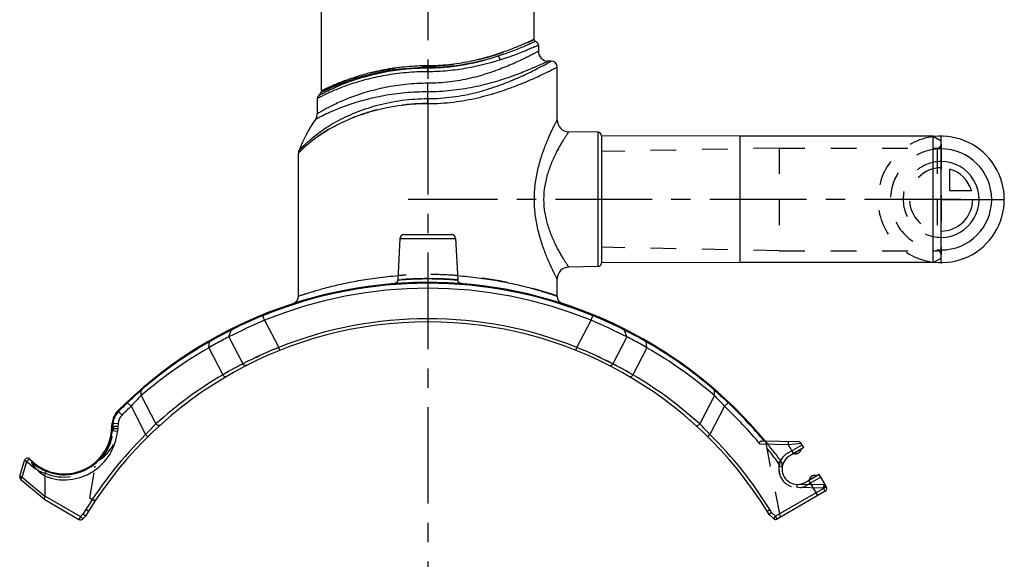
# Model space of a CAD drawing. Header units: millimetres. Extents: x 0 to 1000, y 0 to 1000.
# Tile 2 of 3: x 375 to 625, y 394 to 531. Entities that reach past the tile are written whole.
import ezdxf

# ---------------------------------------------------------------- set-up
doc = ezdxf.new("R2010")
doc.units = ezdxf.units.MM
doc.header["$LTSCALE"] = 65.185185
doc.linetypes.add('CENTER', pattern=[0.6, 0.375, -0.075, 0.075, -0.075])
doc.linetypes.add('HIDDEN', pattern=[0.2, 0.1, -0.1])
for name, color, linetype in [('ACHSEN_S', 7, 'CONTINUOUS'), ('FASEN', 7, 'CONTINUOUS'), ('FLAECHEN', 7, 'CONTINUOUS'), ('KOERPER', 7, 'CONTINUOUS'), ('KONST.EL_MIT_GEO', 7, 'CONTINUOUS'), ('KURVEN', 7, 'CONTINUOUS')]:
    doc.layers.add(name, color=color, linetype=linetype)

msp = doc.modelspace()

# ---------------------------------------------------------------- linework, layer by layer
at = {"layer": 'ACHSEN_S', "color": 40, "linetype": 'CENTER'}
msp.add_line((478.68, 667.55), (478.68, 333.23), dxfattribs=at)
at = {"layer": 'FASEN', "color": 7, "linetype": 'Continuous'}
for p, q in [((606.68, 501.45), (557.68, 501.45)), ((606.68, 501.45), (608.68, 500.3)), ((606.68, 469.45), (606.68, 501.45)), ((608.68, 470.6), (608.68, 500.3)), ((606.68, 469.45), (557.68, 469.45)), ((606.68, 469.45), (608.68, 470.6)), ((400.22, 428.69), (400.05, 426.79))]:
    msp.add_line(p, q, dxfattribs=at)
for centre, radius, start, end in [((478.68, 353.45), 109.5, 67.8236, 112.1764), ((496.39, 315.48), 151.36, 112.9578, 116.7361), ((460.97, 315.46), 151.38, 63.2642, 67.0419), ((477.73, 352.98), 109.48, 119.8775, 130.8584), ((479.64, 352.98), 109.48, 49.1417, 60.1225), ((454.56, 386.78), 68.91, 134.6794, 137.7855), ((502.59, 386.58), 69.2, 42.221, 45.3141), ((478.68, 353.45), 109.5, 133.3437, 135.0159), ((403.71, 428.38), 3.5, 135.0159, 175), ((386.61, 427.97), 13.5, 248.954, 355)]:
    msp.add_arc(centre, radius, start, end, dxfattribs=at)
at = {"layer": 'FASEN', "color": 8, "linetype": 'HIDDEN'}
for centre, radius, start, end in [((496.39, 315.48), 151.36, 112.9579, 116.7361), ((502.59, 386.58), 69.2, 42.2209, 45.3142)]:
    msp.add_arc(centre, radius, start, end, dxfattribs=at)
at = {"layer": 'FASEN', "color": 7, "linetype": 'Continuous'}
for points, knots in [([(428.29, 450.66), (427.76, 450.39), (426.04, 449.51), (424.35, 448.58), (423.19, 447.91)], [0, 0, 0, 0, 0.305813, 1, 1, 1, 1]), ([(534.17, 447.91), (533.01, 448.58), (531.32, 449.51), (529.6, 450.39), (529.07, 450.66)], [0, 0, 0, 0, 0.694187, 1, 1, 1, 1])]:
    msp.add_open_spline(points, degree=3, knots=knots, dxfattribs=at)
at = {"layer": 'FLAECHEN', "color": 7, "linetype": 'Continuous'}
for p, q in [((509.93, 520.45), (509.18, 520.45)), ((451.67, 512.6), (450.88, 511.6))]:
    msp.add_line(p, q, dxfattribs=at)
at = {"layer": 'FLAECHEN', "color": 8, "linetype": 'HIDDEN'}
for p, q in [((567.68, 498.45), (522.68, 497.57)), ((522.68, 497.57), (522.68, 473.33)), ((567.68, 498.45), (567.68, 472.45)), ((567.68, 472.45), (522.68, 473.33))]:
    msp.add_line(p, q, dxfattribs=at)
at = {"layer": 'FLAECHEN', "color": 7, "linetype": 'Continuous'}
msp.add_arc((478.68, 485.63), 34.82, 144.8185, 159.7136, dxfattribs=at)
at = {"layer": 'KOERPER', "color": 7, "linetype": 'Continuous'}
for p, q in [((451.78, 512.92), (451.78, 582.45)), ((505.58, 525.95), (505.58, 582.45)), ((521.7, 502.45), (521.7, 468.45)), ((557.68, 501.45), (522.68, 501.51)), ((522.68, 501.51), (522.68, 469.39)), ((557.68, 501.45), (557.68, 469.45)), ((471.63, 475.6), (471.08, 465.07)), ((485.73, 475.6), (486.28, 465.07)), ((557.68, 469.45), (522.68, 469.39))]:
    msp.add_line(p, q, dxfattribs=at)
at = {"layer": 'KOERPER', "color": 40, "linetype": 'CENTER'}
msp.add_line((613.68, 485.45), (473.68, 485.45), dxfattribs=at)
at = {"layer": 'KOERPER', "color": 8, "linetype": 'HIDDEN'}
for p, q in [((573.28, 422.27), (571.34, 421.15)), ((575.24, 414.4), (577.18, 415.51))]:
    msp.add_line(p, q, dxfattribs=at)
at = {"layer": 'KOERPER', "color": 7, "linetype": 'Continuous'}
for centre, radius, start, end in [((521.68, 501.45), 1, 3.5024, 89), ((521.68, 469.45), 1, 271, 356.4976), ((571.81, 422.58), 1.5, 251.8103, 348.1897), ((576.71, 414.09), 1.5, 71.8103, 168.1897)]:
    msp.add_arc(centre, radius, start, end, dxfattribs=at)
at = {"layer": 'KONST.EL_MIT_GEO', "color": 7, "linetype": 'Continuous'}
for p, q in [((506.68, 524.5), (506.68, 522.95)), ((478.68, 517.78), (478.68, 519.27)), ((511.43, 505.58), (511.43, 518.95)), ((478.68, 509.72), (478.68, 514.85)), ((451.87, 512.7), (451.67, 512.6)), ((451.71, 512.62), (451.67, 512.6)), ((450.68, 510.99), (450.68, 507.13)), ((521.7, 502.45), (514.38, 502.58)), ((445.93, 497.18), (446.23, 497.5)), ((445.93, 460.97), (445.93, 497.18)), ((472.63, 476.55), (484.73, 476.55)), ((471.63, 475.6), (485.73, 475.6)), ((521.7, 468.45), (514.38, 468.32)), ((511.43, 460.97), (511.43, 465.32)), ((437.35, 454.85), (436.78, 456.24)), ((437.35, 454.85), (440.91, 447.98)), ((516.45, 447.98), (520.01, 454.85)), ((520.01, 454.85), (520.49, 456.02)), ((428.29, 450.66), (428.85, 452.37)), ((428.85, 452.37), (429.32, 452.6)), ((527.94, 452.65), (528.01, 452.62)), ((528.01, 452.62), (528.51, 452.37)), ((529.07, 450.66), (528.51, 452.37)), ((423.19, 447.91), (423.35, 449.42)), ((428.29, 450.66), (431.83, 443.83)), ((529.07, 450.66), (525.53, 443.83)), ((534.17, 447.91), (534.01, 449.42)), ((423.19, 447.91), (426.75, 441.04)), ((441.2, 447.24), (440.91, 447.98)), ((516.16, 447.24), (516.45, 447.98)), ((534.17, 447.91), (530.61, 441.04)), ((406.07, 437.16), (406.36, 437.4)), ((406.07, 437.16), (406.36, 437.4)), ((406.11, 435.78), (406.07, 437.16)), ((551.01, 437.39), (551.29, 437.16)), ((551.02, 437.39), (551.29, 437.16)), ((551.25, 435.78), (551.29, 437.16)), ((403.52, 433.08), (402.65, 434)), ((406.11, 435.78), (409.82, 428.62)), ((551.25, 435.78), (547.54, 428.62)), ((553.84, 433.08), (554.71, 434)), ((400.17, 431.92), (401.23, 430.86)), ((403.52, 433.08), (407.22, 425.95)), ((553.84, 433.08), (550.14, 425.95)), ((398.56, 426.93), (398.73, 428.82)), ((398.56, 426.93), (400.05, 426.79)), ((398.73, 428.82), (400.22, 428.69)), ((398.79, 426.91), (398.96, 428.8)), ((407.78, 425.38), (407.22, 425.95)), ((549.58, 425.38), (550.14, 425.95)), ((572.59, 424.1), (563.24, 424.27)), ((570.01, 423.35), (570.02, 424.15)), ((570.01, 423.35), (562.86, 423.47)), ((573.27, 423.7), (570.01, 423.35)), ((571.3, 421.12), (570.01, 423.35)), ((573.89, 422.62), (570.34, 420.57)), ((573.89, 422.62), (573.27, 423.7)), ((375.35, 415.4), (376.57, 419.38)), ((375.91, 415.17), (377.13, 419.15)), ((375.6, 414.55), (381.69, 409.45)), ((375.91, 415.17), (381.75, 410.27)), ((381.76, 410.33), (381.76, 415.37)), ((574.24, 413.82), (577.79, 415.87)), ((577.45, 410.47), (575.2, 414.37)), ((579.64, 412.67), (577.79, 415.87)), ((579.64, 412.67), (566.77, 405.23)), ((579.35, 411.57), (567.17, 404.54)), ((381.69, 409.45), (390.33, 404.46)), ((381.76, 410.33), (390.73, 405.15)), ((392.07, 406.95), (391.33, 405.75)), ((392.75, 406.53), (391.96, 405.25)), ((392.75, 406.53), (392.07, 406.95)), ((564.61, 406.53), (565.29, 406.95)), ((565.14, 405.67), (564.61, 406.53)), ((565.76, 406.18), (565.29, 406.95)), ((390.73, 405.15), (390.33, 404.46)), ((390.73, 405.15), (391.33, 405.75)), ((391.3, 404.59), (390.73, 405.15)), ((391.3, 404.59), (391.96, 405.25)), ((391.96, 405.25), (391.33, 405.75)), ((565.76, 406.18), (565.14, 405.67)), ((565.14, 405.67), (566.22, 404.65)), ((565.76, 406.18), (566.77, 405.23)), ((566.77, 405.23), (566.22, 404.65)), ((567.17, 404.54), (566.77, 405.23))]:
    msp.add_line(p, q, dxfattribs=at)
at = {"layer": 'KONST.EL_MIT_GEO', "color": 8, "linetype": 'HIDDEN'}
for p, q in [((608.68, 499.45), (608.68, 471.45)), ((567.68, 498.45), (607.68, 498.45)), ((607.68, 498.45), (607.68, 472.45)), ((567.68, 472.45), (607.68, 472.45)), ((520.58, 456.24), (520.49, 456.02)), ((398.61, 427.51), (399.01, 427.47)), ((399.01, 427.47), (398.96, 426.89)), ((399.09, 427.97), (399.01, 427.47)), ((399.01, 427.47), (400.14, 427.47)), ((400.15, 427.97), (399.09, 427.97)), ((564.17, 424.25), (567.92, 404.97)), ((569.92, 421.31), (573.47, 423.36)), ((573.27, 423.7), (573.27, 423.7)), ((393.07, 409.81), (394.73, 419.14)), ((567.42, 418.78), (568.07, 419.26)), ((567.65, 417.89), (568.44, 417.78)), ((381.76, 415.37), (381.76, 416.04)), ((578.22, 415.13), (574.67, 413.08)), ((572.21, 412.5), (572.22, 413.3)), ((578.88, 412.38), (572.21, 412.5)), ((579.07, 413.18), (572.22, 413.3)), ((579.35, 411.57), (578.88, 412.38)), ((393.72, 409.43), (393.07, 409.81))]:
    msp.add_line(p, q, dxfattribs=at)
at = {"layer": 'KONST.EL_MIT_GEO', "color": 7, "linetype": 'Continuous'}
for points in [[(445.93, 497.18), (445.94, 497.19), (446.03, 497.29)], [(446.11, 497.38), (446.22, 497.49), (446.23, 497.51)], [(471.08, 465.07), (471.07, 465.01), (471.06, 464.94), (471.05, 464.86), (471.02, 464.79), (470.99, 464.72), (470.96, 464.65), (470.92, 464.58), (470.88, 464.52), (470.83, 464.46), (470.78, 464.4), (470.72, 464.35), (470.66, 464.3), (470.59, 464.26), (470.53, 464.22), (470.46, 464.19), (470.38, 464.17), (470.31, 464.15), (470.23, 464.13), (470.16, 464.12)], [(487.2, 464.12), (487.13, 464.13), (487.05, 464.15), (486.98, 464.17), (486.91, 464.19), (486.83, 464.22), (486.77, 464.26), (486.7, 464.3), (486.64, 464.35), (486.58, 464.4), (486.53, 464.46), (486.48, 464.52), (486.44, 464.58), (486.4, 464.65), (486.37, 464.72), (486.34, 464.79), (486.31, 464.86), (486.3, 464.94), (486.29, 465.01), (486.28, 465.07)], [(573.27, 423.7), (573.27, 423.7), (573.26, 423.7), (573.23, 423.7), (573.21, 423.7)]]:
    msp.add_lwpolyline(points, dxfattribs=at)
for centre, radius, start, end in [((506.08, 525.95), 0.5, 180, 254.5339), ((505.68, 524.5), 1, 0.0001, 74.5339), ((509.18, 522.95), 2.5, 180, 270), ((509.93, 518.95), 1.5, 0.0001, 89.9998), ((451.68, 510.99), 1, 142.9802, 180.0002), ((451.28, 512.92), 0.5, 320.8814, 360), ((448.18, 507.13), 2.5, 324.8184, 359.9999), ((514.43, 505.58), 3, 179.9999, 269.0001), ((447.43, 497.18), 1.5, 159.7141, 180.0004), ((472.63, 475.55), 1, 90, 177), ((484.73, 475.55), 1, 3, 90), ((514.43, 465.32), 3, 90.9999, 180.0001), ((478.68, 353.45), 111, 39.6318, 135.0159), ((478.68, 353.45), 110.77, 67.8236, 112.1764), ((443.93, 460.97), 2, 287.9099, 360), ((513.43, 460.97), 2, 180, 252.0901), ((478.68, 353.45), 101, 31.7021, 148.2979), ((481.77, 346.8), 118.09, 112.3448, 116.3678), ((478.68, 353.45), 101.8, 68.22, 111.78), ((475.62, 346.85), 118.04, 63.6839, 67.6562), ((477.04, 356.04), 107.71, 116.5773, 119.6836), ((429.6, 452.12), 0.796, 116.4495, 162.1172), ((527.76, 452.12), 0.796, 17.8738, 63.5376), ((480.47, 356.31), 107.4, 60.3118, 63.4272), ((478.48, 353.41), 110.71, 119.8622, 130.6491), ((477.22, 355.71), 108.09, 119.6827, 119.8921), ((480.15, 355.72), 108.07, 60.1079, 60.3173), ((478.88, 353.41), 110.71, 49.3404, 60.1378), ((486.37, 336.74), 120.18, 112.2279, 116.9879), ((470.98, 336.7), 120.21, 63.0128, 67.7714), ((474.45, 359.94), 94.1, 116.9326, 120.4636), ((482.89, 359.91), 94.12, 59.537, 63.0669), ((478.18, 353.19), 101.8, 120.3451, 132.1846), ((479.18, 353.19), 101.8, 47.8154, 59.6549), ((472.69, 361.51), 100.8, 131.3691, 134.0136), ((484.49, 361.32), 101.06, 45.99, 48.6275), ((478.68, 353.45), 110.77, 133.3437, 135.0159), ((478.68, 353.45), 110.77, 39.7359, 46.6563), ((403.71, 428.38), 5, 135.0159, 175), ((403.71, 428.38), 4.77, 135.0159, 175), ((478.68, 353.45), 109.5, 39.7538, 46.6563), ((386.61, 427.97), 12, 223.5942, 355), ((386.61, 427.97), 12.23, 227.5759, 355), ((464.81, 372.51), 78.57, 134.4231, 137.1402), ((492.44, 372.4), 78.72, 42.8624, 45.5743), ((478.68, 353.45), 101.8, 134.5858, 148.2979), ((478.68, 353.45), 101.8, 31.7021, 45.4142), ((572.58, 423.3), 0.8, 30, 89), ((377.33, 419.15), 0.8, 43.5942, 163), ((386.39, 427.96), 12.79, 223.5752, 237.7146), ((572.29, 417.2), 3.9, 120, 300), ((390.56, 428.48), 15.79, 225.8645, 236.128), ((376.12, 415.17), 0.8, 163, 230), ((578.95, 412.27), 0.8, 300, 30), ((390.73, 405.15), 0.8, 240, 315), ((566.77, 405.23), 0.8, 226.7021, 300)]:
    msp.add_arc(centre, radius, start, end, dxfattribs=at)
at = {"layer": 'KONST.EL_MIT_GEO', "color": 8, "linetype": 'HIDDEN'}
for centre, radius, start, end in [((607.68, 499.45), 1, 270, 360), ((607.68, 471.45), 1, 0, 90), ((478.68, 366.06), 100.39, 85.6898, 94.3105), ((475.53, 346.65), 118.26, 63.3793, 67.6525), ((476.88, 356.33), 107.38, 116.5722, 119.8988), ((481.76, 346.8), 118.09, 116.3678, 116.6238), ((480.32, 356.04), 107.71, 60.1063, 63.4226), ((486.39, 336.7), 120.21, 112.2286, 116.9872), ((470.99, 336.74), 120.18, 63.0121, 67.7721), ((474.47, 359.91), 94.12, 116.9331, 120.4631), ((482.91, 359.94), 94.1, 59.5364, 63.0674), ((472.94, 361.24), 101.17, 131.3739, 134.0087), ((478.48, 353.41), 110.71, 130.6491, 130.8446), ((478.88, 353.41), 110.71, 49.1553, 49.3404), ((484.69, 361.54), 100.76, 45.9861, 48.6314), ((390.15, 427.97), 10, 296.3053, 360), ((386.61, 427.97), 12.4, 318.9665, 355), ((399.09, 428.37), 0.4, 175, 270), ((464.93, 372.4), 78.73, 134.4258, 137.1374), ((492.55, 372.51), 78.57, 42.8598, 45.577), ((478.68, 353.45), 111, 36.3604, 39.6318), ((478.68, 353.45), 110.2, 36.3604, 38.86), ((571.81, 422.58), 1.5, 251.8103, 348.1897), ((386.41, 427.99), 12.82, 223.6016, 233.3217), ((572.29, 417.2), 4.75, 120, 300), ((566.46, 418.07), 2, 351.4706, 36.3604), ((386.4, 427.97), 12.8, 233.3321, 248.7407), ((386.61, 427.97), 12.8, 247.8123, 308.1326), ((566.46, 418.07), 1.2, 351.4706, 36.3604), ((572.29, 417.2), 4.7, 171.4706, 269), ((576.71, 414.09), 1.5, 71.8103, 168.1897), ((579.06, 412.68), 0.5, 30, 89.0001), ((394.12, 410.13), 0.8, 240, 326.1699)]:
    msp.add_arc(centre, radius, start, end, dxfattribs=at)
at = {"layer": 'KONST.EL_MIT_GEO', "color": 7, "linetype": 'Continuous'}
msp.add_ellipse((378.77, 412.06), major_axis=(2.96, -1.84), ratio=0.227735, start_param=0.064953, end_param=0.140517, dxfattribs=at)
at = {"layer": 'KONST.EL_MIT_GEO', "color": 8, "linetype": 'HIDDEN'}
for points, knots in [([(478.68, 519.27), (480.46, 519.27), (483.94, 519.45), (488.95, 520.22), (492.86, 521.17), (495.72, 522.03), (497.64, 522.68), (499.39, 523.31), (500.94, 523.92), (502.29, 524.48), (503.28, 524.9), (503.95, 525.21), (504.37, 525.39), (504.73, 525.56), (505.03, 525.69), (505.23, 525.79), (505.37, 525.85), (505.44, 525.88), (505.5, 525.91), (505.54, 525.93), (505.57, 525.94), (505.58, 525.95), (505.58, 525.95)], [0, 0, 0, 0, 0.190607, 0.373951, 0.543751, 0.621879, 0.694616, 0.761295, 0.821222, 0.873678, 0.917929, 0.936753, 0.953263, 0.967382, 0.979038, 0.98817, 0.991774, 0.99473, 0.997033, 0.998681, 0.99967, 1, 1, 1, 1]), ([(497.05, 520.75), (497.01, 520.96), (496.86, 521.33), (496.56, 521.62), (496.39, 521.69)], [0, 0, 0, 0, 0.541481, 1, 1, 1, 1]), ([(451.67, 512.6), (451.67, 512.6), (451.68, 512.61), (451.71, 512.62), (451.75, 512.64), (451.84, 512.68), (451.99, 512.76), (452.22, 512.87), (452.51, 513.01), (452.87, 513.18), (453.29, 513.37), (453.96, 513.68), (454.95, 514.1), (456.29, 514.65), (457.85, 515.23), (459.6, 515.83), (461.53, 516.42), (464.41, 517.2), (468.35, 518.02), (473.4, 518.67), (476.9, 518.82), (478.68, 518.82)], [0, 0, 0, 0, 0.000332, 0.001327, 0.002985, 0.005303, 0.011898, 0.021071, 0.032763, 0.046907, 0.063424, 0.082229, 0.126354, 0.178569, 0.238177, 0.304517, 0.376962, 0.454902, 0.624748, 0.808627, 1, 1, 1, 1]), ([(451.78, 512.92), (451.78, 512.92), (451.8, 512.92), (451.82, 512.94), (451.86, 512.96), (451.92, 512.99), (451.99, 513.02), (452.13, 513.09), (452.33, 513.19), (452.62, 513.34), (452.98, 513.51), (453.4, 513.71), (454.07, 514.02), (455.06, 514.46), (456.4, 515.01), (457.95, 515.61), (459.7, 516.22), (461.62, 516.82), (464.49, 517.61), (468.41, 518.45), (473.43, 519.11), (476.91, 519.27), (478.68, 519.27)], [0, 0, 0, 0, 0.000335, 0.001339, 0.003011, 0.005349, 0.008346, 0.011999, 0.021246, 0.033028, 0.047275, 0.063904, 0.082827, 0.12719, 0.179626, 0.239417, 0.305887, 0.378397, 0.456332, 0.625939, 0.809308, 1, 1, 1, 1]), ([(478.68, 509.72), (476.48, 509.72), (472.15, 509.45), (465.96, 508.28), (461.19, 506.78), (457.74, 505.36), (455.44, 504.24), (453.35, 503.09), (451.5, 501.92), (450.13, 500.94), (449.15, 500.17), (448.5, 499.64), (447.93, 499.14), (447.42, 498.68), (446.98, 498.26), (446.62, 497.91), (446.36, 497.64), (446.2, 497.47), (446.11, 497.37), (446.03, 497.29), (445.98, 497.24), (445.96, 497.21), (445.94, 497.2), (445.93, 497.19), (445.93, 497.18)], [0, 0, 0, 0, 0.183681, 0.360218, 0.523977, 0.599825, 0.671096, 0.73741, 0.79834, 0.853338, 0.878383, 0.901636, 0.92294, 0.942121, 0.958968, 0.973249, 0.984717, 0.989317, 0.993126, 0.996117, 0.998267, 0.999023, 0.999565, 1, 1, 1, 1]), ([(511.43, 460.97), (511.43, 460.98), (511.41, 460.98), (511.38, 460.99), (511.33, 461.01), (511.26, 461.03), (511.17, 461.06), (511.02, 461.12), (510.77, 461.2), (510.41, 461.32), (509.98, 461.46), (509.47, 461.62), (508.89, 461.81), (508.24, 462.01), (507.23, 462.32), (505.81, 462.73), (503.91, 463.24), (501.78, 463.77), (499.42, 464.3), (496.86, 464.8), (494.12, 465.27), (490.19, 465.82), (485.03, 466.32), (478.68, 466.52), (474.02, 466.37), (471.51, 466.19), (471.13, 466.17)], [0, 0, 0, 0, 0.000259, 0.001033, 0.002324, 0.004129, 0.006446, 0.009273, 0.016442, 0.025608, 0.036732, 0.049771, 0.064674, 0.08139, 0.099859, 0.14182, 0.19006, 0.244063, 0.303302, 0.367234, 0.435297, 0.506897, 0.658127, 0.815395, 0.972663, 1, 1, 1, 1]), ([(478.68, 465.4), (478.19, 465.4), (477.22, 465.39), (475.81, 465.35), (474.51, 465.3), (473.52, 465.25), (472.83, 465.2), (472.38, 465.17), (472, 465.14), (471.68, 465.12), (471.46, 465.1), (471.31, 465.09), (471.23, 465.08), (471.17, 465.07), (471.12, 465.07), (471.1, 465.07), (471.08, 465.07), (471.08, 465.07)], [0, 0, 0, 0, 0.19472, 0.381999, 0.55471, 0.70625, 0.772228, 0.8308, 0.881394, 0.923506, 0.956713, 0.969869, 0.980679, 0.989115, 0.995158, 0.998789, 1, 1, 1, 1]), ([(486.28, 465.07), (486.09, 465.08), (485.35, 465.15), (483.78, 465.26), (481.44, 465.37), (479.65, 465.4), (478.68, 465.4)], [0, 0, 0, 0, 0.076498, 0.293756, 0.618008, 1, 1, 1, 1]), ([(478.68, 465.4), (479.65, 465.4), (481.06, 465.37), (482.85, 465.3), (483.98, 465.24), (484.81, 465.18), (485.36, 465.14), (485.68, 465.12), (485.93, 465.1), (486.09, 465.08), (486.2, 465.07), (486.23, 465.07), (486.29, 465.07), (486.28, 465.07)], [0, 0, 0, 0, 0.38199, 0.554704, 0.706246, 0.830797, 0.881392, 0.923505, 0.956711, 0.980678, 0.989115, 0.995158, 1, 1, 1, 1]), ([(436.78, 456.24), (436.78, 456.24), (436.78, 456.23), (436.79, 456.22), (436.8, 456.2), (436.81, 456.17), (436.84, 456.11), (436.86, 456.05), (436.87, 456.02)], [0, 0, 0, 0, 0.016595, 0.065759, 0.147109, 0.259949, 0.575624, 1, 1, 1, 1]), ([(406.07, 437.16), (406.08, 437.24), (406.1, 437.38), (406.19, 437.51), (406.24, 437.55)], [0, 0, 0, 0, 0.542004, 1, 1, 1, 1]), ([(402.65, 434), (402.64, 434.03), (402.61, 434.07), (402.58, 434.12), (402.55, 434.14), (402.53, 434.16), (402.52, 434.18), (402.52, 434.18), (402.51, 434.19), (402.51, 434.19)], [0, 0, 0, 0, 0.426176, 0.598413, 0.741, 0.853405, 0.934424, 0.983394, 1, 1, 1, 1]), ([(554.71, 434), (554.73, 434.03), (554.75, 434.07), (554.79, 434.12), (554.81, 434.14), (554.83, 434.16), (554.84, 434.17), (554.85, 434.18), (554.86, 434.19), (554.85, 434.19)], [0, 0, 0, 0, 0.425322, 0.597656, 0.740542, 0.853135, 0.934301, 0.983374, 1, 1, 1, 1]), ([(377.13, 419.15), (377.21, 419.23), (377.37, 419.38), (377.6, 419.56), (377.77, 419.67), (377.87, 419.71), (377.91, 419.71), (377.91, 419.7)], [0, 0, 0, 0, 0.355159, 0.673061, 0.896706, 0.962255, 1, 1, 1, 1]), ([(378.35, 418.94), (378.32, 418.92), (378.33, 418.82), (378.38, 418.67), (378.48, 418.46), (378.63, 418.23), (378.85, 417.92), (379.16, 417.56), (379.42, 417.28), (379.56, 417.15)], [0, 0, 0, 0, 0.049089, 0.107274, 0.230305, 0.3565, 0.48406, 0.741226, 1, 1, 1, 1]), ([(378.35, 418.94), (378.38, 418.96), (378.42, 419), (378.48, 419.05), (378.52, 419.07), (378.54, 419.08), (378.55, 419.08)], [0, 0, 0, 0, 0.409183, 0.715999, 0.911031, 1, 1, 1, 1]), ([(381.77, 416.12), (381.81, 416.21), (381.88, 416.39), (381.99, 416.61), (382.08, 416.75), (382.13, 416.81), (382.15, 416.83), (382.16, 416.83)], [0, 0, 0, 0, 0.376342, 0.695329, 0.910343, 0.970084, 1, 1, 1, 1]), ([(578.88, 412.38), (578.91, 412.48), (578.94, 412.63), (578.98, 412.82), (579.01, 412.93), (579.03, 413.02), (579.04, 413.08), (579.05, 413.11), (579.06, 413.14), (579.06, 413.16), (579.06, 413.17), (579.07, 413.18), (579.07, 413.18)], [0, 0, 0, 0, 0.37906, 0.551252, 0.703088, 0.828503, 0.879631, 0.922271, 0.955954, 0.980314, 0.995053, 1, 1, 1, 1]), ([(579.07, 413.18), (579.07, 413.18), (579.06, 413.17), (579.06, 413.16), (579.06, 413.14), (579.05, 413.11), (579.04, 413.08), (579.03, 413.02), (579.01, 412.93), (578.98, 412.82), (578.94, 412.63), (578.91, 412.48), (578.88, 412.38)], [0, 0, 0, 0, 0.004947, 0.019686, 0.044046, 0.077729, 0.120369, 0.171497, 0.296912, 0.448748, 0.62094, 1, 1, 1, 1]), ([(578.88, 412.38), (578.96, 412.45), (579.07, 412.55), (579.22, 412.68), (579.31, 412.76), (579.37, 412.82), (579.42, 412.86), (579.44, 412.88), (579.46, 412.9), (579.48, 412.92), (579.48, 412.92), (579.49, 412.93), (579.49, 412.93)], [0, 0, 0, 0, 0.37913, 0.551346, 0.703197, 0.828612, 0.879733, 0.922362, 0.95603, 0.980367, 0.995078, 1, 1, 1, 1]), ([(381.6, 409.56), (381.61, 409.54), (381.62, 409.51), (381.65, 409.48), (381.67, 409.47)], [0, 0, 0, 0, 0.345295, 1, 1, 1, 1])]:
    msp.add_open_spline(points, degree=3, knots=knots, dxfattribs=at)
at = {"layer": 'KONST.EL_MIT_GEO', "color": 7, "linetype": 'Continuous'}
for points, knots in [([(505.58, 525.95), (505.58, 525.95), (505.57, 525.94), (505.56, 525.94), (505.54, 525.93), (505.5, 525.91), (505.44, 525.88), (505.37, 525.85), (505.28, 525.81), (505.17, 525.76), (504.99, 525.68), (504.73, 525.56), (504.37, 525.39), (503.95, 525.21), (503.47, 524.99), (502.94, 524.76), (502.11, 524.4), (500.94, 523.92), (499.39, 523.31), (497.64, 522.68), (495.72, 522.03), (493.64, 521.41), (491.4, 520.82), (488.19, 520.1), (483.94, 519.45), (480.46, 519.27), (478.68, 519.27)], [0, 0, 0, 0, 0.00033, 0.000742, 0.001319, 0.002967, 0.00527, 0.008226, 0.01183, 0.016077, 0.020962, 0.032617, 0.046735, 0.063245, 0.082069, 0.103123, 0.126319, 0.178773, 0.238698, 0.305374, 0.378109, 0.456235, 0.539103, 0.626062, 0.809399, 1, 1, 1, 1]), ([(505.95, 525.47), (505.94, 525.47), (505.93, 525.46), (505.9, 525.44), (505.85, 525.42), (505.78, 525.39), (505.68, 525.35), (505.52, 525.27), (505.27, 525.16), (504.91, 524.99), (504.47, 524.79), (503.96, 524.57), (503.13, 524.21), (501.94, 523.71), (500.3, 523.06), (498.43, 522.37), (497.1, 521.91), (496.39, 521.69)], [0, 0, 0, 0, 0.001101, 0.004398, 0.009885, 0.017555, 0.027396, 0.039387, 0.069745, 0.108432, 0.155213, 0.20981, 0.271925, 0.41741, 0.589014, 0.784066, 1, 1, 1, 1]), ([(506.68, 524.5), (506.68, 524.5), (506.66, 524.5), (506.63, 524.48), (506.58, 524.46), (506.51, 524.43), (506.42, 524.38), (506.25, 524.31), (506, 524.19), (505.64, 524.03), (505.2, 523.83), (504.68, 523.61), (503.85, 523.25), (502.64, 522.75), (501, 522.11), (499.11, 521.42), (497.76, 520.98), (497.05, 520.75)], [0, 0, 0, 0, 0.001098, 0.004387, 0.009861, 0.017513, 0.02733, 0.039294, 0.069586, 0.108196, 0.154892, 0.209403, 0.271439, 0.416814, 0.588424, 0.783658, 1, 1, 1, 1]), ([(506.68, 522.95), (506.68, 522.95), (506.66, 522.94), (506.64, 522.93), (506.59, 522.9), (506.53, 522.87), (506.46, 522.83), (506.32, 522.75), (506.1, 522.64), (505.79, 522.47), (505.41, 522.28), (504.97, 522.05), (504.27, 521.69), (503.24, 521.17), (501.83, 520.5), (500.22, 519.77), (498.41, 519.01), (496.42, 518.23), (493.46, 517.19), (489.41, 516.03), (484.18, 515.08), (480.54, 514.85), (478.68, 514.85)], [0, 0, 0, 0, 0.000339, 0.001355, 0.003047, 0.005412, 0.008446, 0.012144, 0.021507, 0.033442, 0.047877, 0.064731, 0.083913, 0.128873, 0.181953, 0.242348, 0.309289, 0.382059, 0.459993, 0.628847, 0.810838, 1, 1, 1, 1]), ([(496.39, 521.69), (493.73, 520.8), (489.47, 519.67), (483.51, 518.82), (480.31, 518.67), (478.68, 518.67)], [0, 0, 0, 0, 0.467252, 0.729166, 1, 1, 1, 1]), ([(496.39, 521.69), (493.7, 520.84), (487.87, 519.37), (481.86, 518.82), (478.68, 518.82)], [0, 0, 0, 0, 0.469853, 1, 1, 1, 1]), ([(497.05, 520.75), (497.01, 520.96), (496.86, 521.33), (496.56, 521.62), (496.39, 521.69)], [0, 0, 0, 0, 0.541481, 1, 1, 1, 1]), ([(478.68, 519.27), (476.91, 519.27), (473.43, 519.11), (469.17, 518.55), (465.95, 517.93), (463.71, 517.4), (461.62, 516.82), (459.7, 516.22), (457.95, 515.61), (456.4, 515.01), (455.24, 514.53), (454.42, 514.17), (453.88, 513.93), (453.4, 513.71), (452.98, 513.51), (452.62, 513.34), (452.37, 513.21), (452.19, 513.12), (452.08, 513.07), (451.99, 513.02), (451.92, 512.99), (451.86, 512.96), (451.82, 512.94), (451.8, 512.92), (451.79, 512.92), (451.78, 512.91), (451.78, 512.92)], [0, 0, 0, 0, 0.190686, 0.374048, 0.460945, 0.543683, 0.621615, 0.694123, 0.76059, 0.820379, 0.872813, 0.89605, 0.917176, 0.936098, 0.952727, 0.966973, 0.978755, 0.9837, 0.988002, 0.991654, 0.994652, 0.996989, 0.998662, 0.999247, 0.999665, 1, 1, 1, 1]), ([(478.68, 518.82), (475.45, 518.82), (468.22, 518.25), (459.21, 515.94), (453.68, 513.59), (451.87, 512.7)], [0, 0, 0, 0, 0.35035, 0.781928, 1, 1, 1, 1]), ([(497.05, 520.75), (494.27, 519.88), (489.85, 518.77), (483.68, 517.93), (480.36, 517.78), (478.68, 517.78)], [0, 0, 0, 0, 0.467998, 0.729703, 1, 1, 1, 1]), ([(478.68, 510.98), (480.78, 510.98), (484.9, 511.26), (490.78, 512.41), (496.08, 514.02), (500.04, 515.58), (502.83, 516.82), (504.61, 517.66), (506.16, 518.43), (507.45, 519.1), (508.36, 519.59), (508.96, 519.91), (509.3, 520.1), (509.56, 520.24), (509.75, 520.35), (509.87, 520.41), (509.92, 520.44), (509.93, 520.45)], [0, 0, 0, 0, 0.190931, 0.374138, 0.543472, 0.693932, 0.760537, 0.820483, 0.873038, 0.917443, 0.952953, 0.967155, 0.978887, 0.988082, 0.99469, 0.998669, 1, 1, 1, 1]), ([(509.18, 520.45), (509.17, 520.45), (509.14, 520.43), (509.08, 520.41), (508.98, 520.35), (508.8, 520.27), (508.53, 520.14), (508.18, 519.98), (507.76, 519.78), (507.26, 519.56), (506.47, 519.2), (505.32, 518.7), (503.75, 518.04), (501.96, 517.33), (499.96, 516.59), (497.77, 515.85), (494.54, 514.86), (490.15, 513.77), (484.54, 512.89), (480.66, 512.68), (478.68, 512.68)], [0, 0, 0, 0, 0.001382, 0.003106, 0.005516, 0.012376, 0.021912, 0.034061, 0.048748, 0.065882, 0.085367, 0.130972, 0.184704, 0.245703, 0.313146, 0.386266, 0.464352, 0.632767, 0.813209, 1, 1, 1, 1]), ([(478.68, 509.72), (480.85, 509.72), (485.11, 509.98), (491.22, 511.08), (495.96, 512.41), (499.42, 513.6), (501.75, 514.49), (503.87, 515.36), (505.76, 516.19), (507.4, 516.95), (508.61, 517.53), (509.44, 517.94), (509.95, 518.19), (510.39, 518.42), (510.75, 518.6), (511.01, 518.73), (511.17, 518.81), (511.26, 518.86), (511.33, 518.9), (511.38, 518.92), (511.41, 518.94), (511.43, 518.95), (511.43, 518.95)], [0, 0, 0, 0, 0.189442, 0.371713, 0.540819, 0.618834, 0.691636, 0.758553, 0.818864, 0.871808, 0.916596, 0.935685, 0.952448, 0.966796, 0.978652, 0.987948, 0.991619, 0.99463, 0.996976, 0.998654, 0.999663, 1, 1, 1, 1]), ([(478.68, 517.78), (476.83, 517.78), (473.21, 517.62), (467.99, 516.92), (463.9, 516.03), (460.92, 515.19), (458.92, 514.55), (457.1, 513.9), (455.49, 513.26), (454.28, 512.74), (453.42, 512.36), (452.87, 512.09), (452.37, 511.86), (451.93, 511.64), (451.56, 511.45), (451.25, 511.3), (451.04, 511.18), (450.9, 511.11), (450.82, 511.07), (450.76, 511.04), (450.72, 511.02), (450.7, 511), (450.68, 511), (450.68, 510.99)], [0, 0, 0, 0, 0.190428, 0.373537, 0.542918, 0.620772, 0.693236, 0.759706, 0.819552, 0.872099, 0.895412, 0.916624, 0.93564, 0.952364, 0.966704, 0.978574, 0.987895, 0.991579, 0.994603, 0.99696, 0.998647, 0.999661, 1, 1, 1, 1]), ([(478.68, 518.67), (476.85, 518.67), (473.27, 518.5), (468.09, 517.78), (464.05, 516.85), (461.09, 515.98), (459.1, 515.31), (457.3, 514.64), (455.69, 513.97), (454.3, 513.35), (453.27, 512.85), (452.57, 512.5), (452.14, 512.28), (451.76, 512.08), (451.46, 511.91), (451.24, 511.8), (451.1, 511.72), (451.03, 511.68), (450.97, 511.64), (450.92, 511.62), (450.9, 511.6), (450.88, 511.6), (450.88, 511.6)], [0, 0, 0, 0, 0.189017, 0.371058, 0.539925, 0.617753, 0.69034, 0.75707, 0.817291, 0.870299, 0.915327, 0.934594, 0.95156, 0.966123, 0.97819, 0.987673, 0.991423, 0.994502, 0.996903, 0.998621, 0.999655, 1, 1, 1, 1]), ([(478.68, 514.85), (476.83, 514.85), (473.19, 514.67), (467.95, 513.87), (463.88, 512.85), (460.91, 511.9), (458.91, 511.18), (457.1, 510.44), (455.49, 509.72), (454.29, 509.13), (453.43, 508.69), (452.87, 508.39), (452.38, 508.12), (451.94, 507.87), (451.57, 507.66), (451.26, 507.48), (451.04, 507.35), (450.9, 507.27), (450.83, 507.22), (450.77, 507.18), (450.72, 507.16), (450.7, 507.14), (450.68, 507.14), (450.68, 507.13)], [0, 0, 0, 0, 0.189197, 0.371129, 0.539603, 0.617207, 0.689605, 0.756213, 0.816406, 0.869485, 0.893117, 0.914673, 0.934043, 0.95112, 0.965794, 0.977966, 0.987541, 0.99133, 0.994442, 0.996869, 0.998606, 0.999651, 1, 1, 1, 1]), ([(478.68, 512.68), (476.78, 512.68), (473.06, 512.51), (467.71, 511.79), (463.55, 510.86), (460.52, 509.99), (458.49, 509.33), (456.66, 508.66), (455.04, 508.01), (453.64, 507.4), (452.61, 506.91), (451.91, 506.57), (451.47, 506.35), (451.1, 506.16), (450.8, 506), (450.58, 505.89), (450.45, 505.81), (450.37, 505.77), (450.31, 505.74), (450.26, 505.72), (450.24, 505.7), (450.23, 505.7), (450.22, 505.69)], [0, 0, 0, 0, 0.19261, 0.377084, 0.546741, 0.624386, 0.696477, 0.762462, 0.821763, 0.873752, 0.917747, 0.936522, 0.953026, 0.967173, 0.978879, 0.988068, 0.9917, 0.994681, 0.997004, 0.998666, 0.999666, 1, 1, 1, 1]), ([(446.02, 497.7), (446.03, 497.71), (446.04, 497.72), (446.07, 497.76), (446.13, 497.82), (446.2, 497.91), (446.3, 498.01), (446.46, 498.2), (446.72, 498.48), (447.09, 498.86), (447.53, 499.31), (448.04, 499.8), (448.85, 500.54), (450.02, 501.53), (451.63, 502.74), (453.47, 503.98), (455.55, 505.2), (457.85, 506.37), (461.28, 507.88), (466.03, 509.46), (472.18, 510.69), (476.49, 510.98), (478.68, 510.98)], [0, 0, 0, 0, 0.000455, 0.001809, 0.004051, 0.007168, 0.011133, 0.015916, 0.027811, 0.042577, 0.059935, 0.07963, 0.101432, 0.150627, 0.206347, 0.267789, 0.334391, 0.405719, 0.48139, 0.644098, 0.818746, 1, 1, 1, 1]), ([(446.23, 497.5), (447.34, 498.67), (449.52, 500.58), (453.14, 503.02), (457.05, 505.1), (461.68, 506.99), (468.88, 509.06), (474.71, 509.72), (478.68, 509.72)], [0, 0, 0, 0, 0.136203, 0.242934, 0.368348, 0.509764, 0.664674, 1, 1, 1, 1]), ([(511.43, 465.32), (511.43, 465.33), (511.42, 465.33), (511.41, 465.36), (511.4, 465.39), (511.36, 465.46), (511.29, 465.59), (511.2, 465.78), (511.07, 466.02), (510.93, 466.31), (510.76, 466.65), (510.49, 467.19), (510.11, 467.97), (509.62, 469.02), (509.1, 470.22), (508.55, 471.55), (508.01, 473), (507.28, 475.11), (506.48, 477.98), (505.83, 481.63), (505.6, 485.45), (505.83, 489.27), (506.48, 492.92), (507.28, 495.79), (508.01, 497.9), (508.55, 499.35), (509.1, 500.68), (509.62, 501.88), (510.11, 502.93), (510.49, 503.71), (510.76, 504.25), (510.93, 504.59), (511.07, 504.88), (511.2, 505.12), (511.29, 505.31), (511.36, 505.44), (511.4, 505.51), (511.41, 505.54), (511.42, 505.57), (511.43, 505.57), (511.43, 505.58)], [0, 0, 0, 0, 0.000185, 0.000736, 0.001653, 0.002934, 0.006577, 0.01163, 0.018051, 0.025786, 0.034777, 0.044961, 0.068636, 0.096281, 0.127387, 0.16149, 0.198178, 0.237091, 0.320308, 0.40877, 0.5, 0.59123, 0.679692, 0.762909, 0.801822, 0.83851, 0.872613, 0.903719, 0.931364, 0.955039, 0.965223, 0.974214, 0.981949, 0.98837, 0.993423, 0.997066, 0.998347, 0.999264, 0.999815, 1, 1, 1, 1]), ([(514.38, 468.32), (514.38, 468.32), (514.37, 468.33), (514.36, 468.35), (514.34, 468.38), (514.32, 468.41), (514.28, 468.46), (514.23, 468.55), (514.14, 468.68), (514.01, 468.88), (513.86, 469.11), (513.69, 469.38), (513.41, 469.81), (513.02, 470.44), (512.51, 471.3), (511.95, 472.28), (511.36, 473.37), (510.77, 474.58), (509.96, 476.36), (509.05, 478.82), (508.29, 482.03), (508, 485.45), (508.29, 488.87), (509.05, 492.08), (509.96, 494.54), (510.77, 496.32), (511.36, 497.53), (511.95, 498.62), (512.51, 499.6), (513.02, 500.46), (513.41, 501.09), (513.69, 501.52), (513.86, 501.79), (514.01, 502.02), (514.14, 502.22), (514.23, 502.35), (514.28, 502.44), (514.32, 502.49), (514.34, 502.52), (514.36, 502.55), (514.37, 502.57), (514.38, 502.58), (514.38, 502.58)], [0, 0, 0, 0, 0.000178, 0.000712, 0.001599, 0.002839, 0.004429, 0.006365, 0.01126, 0.017486, 0.024997, 0.033738, 0.043653, 0.066764, 0.093847, 0.124438, 0.158114, 0.194503, 0.23328, 0.316849, 0.406648, 0.5, 0.593351, 0.683151, 0.76672, 0.805497, 0.841886, 0.875562, 0.906153, 0.933236, 0.956347, 0.966262, 0.975003, 0.982514, 0.98874, 0.993635, 0.995571, 0.997161, 0.998401, 0.999288, 0.999822, 1, 1, 1, 1]), ([(445.93, 460.97), (445.93, 460.98), (445.94, 460.98), (445.96, 460.99), (446, 461), (446.05, 461.02), (446.12, 461.04), (446.23, 461.08), (446.41, 461.14), (446.67, 461.23), (446.99, 461.33), (447.36, 461.45), (447.96, 461.65), (448.85, 461.93), (450.06, 462.3), (451.47, 462.7), (453.07, 463.14), (454.85, 463.59), (457.53, 464.22), (461.23, 464.96), (466.03, 465.69), (469.39, 466.03), (471.13, 466.17)], [0, 0, 0, 0, 0.000298, 0.001192, 0.002681, 0.004763, 0.007438, 0.010703, 0.018992, 0.029605, 0.042509, 0.057666, 0.075032, 0.116198, 0.165579, 0.222711, 0.287103, 0.358248, 0.435629, 0.606969, 0.796708, 1, 1, 1, 1]), ([(471.08, 465.07), (471.27, 465.08), (471.7, 465.12), (472.44, 465.18), (473.81, 465.27), (475.92, 465.37), (477.71, 465.4), (478.68, 465.4)], [0, 0, 0, 0, 0.076497, 0.169205, 0.293757, 0.618008, 1, 1, 1, 1]), ([(478.68, 465.4), (479.65, 465.4), (481.06, 465.37), (482.85, 465.3), (483.98, 465.24), (484.81, 465.18), (485.36, 465.14), (485.68, 465.12), (485.93, 465.1), (486.09, 465.08), (486.2, 465.07), (486.23, 465.07), (486.29, 465.07), (486.28, 465.07)], [0, 0, 0, 0, 0.38199, 0.554704, 0.706246, 0.830797, 0.881392, 0.923505, 0.956711, 0.980678, 0.989115, 0.995158, 1, 1, 1, 1]), ([(486.23, 466.17), (487.97, 466.03), (491.33, 465.69), (496.13, 464.96), (499.83, 464.22), (502.51, 463.59), (504.29, 463.14), (505.89, 462.7), (507.3, 462.3), (508.51, 461.93), (509.4, 461.65), (510, 461.45), (510.37, 461.33), (510.69, 461.23), (510.95, 461.14), (511.13, 461.08), (511.24, 461.04), (511.31, 461.02), (511.36, 461), (511.4, 460.99), (511.42, 460.98), (511.43, 460.98), (511.43, 460.97)], [0, 0, 0, 0, 0.203291, 0.393031, 0.564371, 0.641752, 0.712896, 0.777287, 0.834419, 0.883801, 0.924967, 0.942334, 0.957491, 0.970395, 0.981007, 0.989297, 0.992562, 0.995236, 0.997319, 0.998808, 0.999702, 1, 1, 1, 1]), ([(520.58, 456.24), (520.58, 456.24), (520.58, 456.23), (520.57, 456.22), (520.56, 456.2), (520.55, 456.17), (520.52, 456.11), (520.5, 456.05), (520.49, 456.02)], [0, 0, 0, 0, 0.016589, 0.065753, 0.147103, 0.259943, 0.57562, 1, 1, 1, 1]), ([(423.58, 449.81), (423.52, 449.77), (423.41, 449.65), (423.36, 449.5), (423.35, 449.42)], [0, 0, 0, 0, 0.471356, 1, 1, 1, 1]), ([(533.78, 449.81), (533.84, 449.77), (533.96, 449.65), (534, 449.5), (534.01, 449.42)], [0, 0, 0, 0, 0.471373, 1, 1, 1, 1]), ([(432.9, 443.48), (432.72, 443.39), (432.27, 443.35), (431.93, 443.65), (431.83, 443.83)], [0, 0, 0, 0, 0.499456, 1, 1, 1, 1]), ([(524.46, 443.48), (524.64, 443.39), (525.09, 443.35), (525.43, 443.65), (525.53, 443.83)], [0, 0, 0, 0, 0.499456, 1, 1, 1, 1]), ([(427.65, 440.61), (427.59, 440.57), (427.42, 440.53), (427.16, 440.61), (426.92, 440.78), (426.8, 440.95), (426.75, 441.04)], [0, 0, 0, 0, 0.208796, 0.444191, 0.712205, 1, 1, 1, 1]), ([(529.71, 440.61), (529.77, 440.57), (529.94, 440.53), (530.2, 440.61), (530.44, 440.78), (530.56, 440.95), (530.61, 441.04)], [0, 0, 0, 0, 0.208795, 0.444191, 0.712205, 1, 1, 1, 1]), ([(406.07, 437.16), (406.08, 437.24), (406.1, 437.38), (406.19, 437.51), (406.24, 437.55)], [0, 0, 0, 0, 0.542345, 1, 1, 1, 1]), ([(551.29, 437.16), (551.29, 437.23), (551.27, 437.37), (551.19, 437.49), (551.14, 437.54)], [0, 0, 0, 0, 0.523648, 1, 1, 1, 1]), ([(402.65, 434), (402.64, 434.03), (402.61, 434.07), (402.57, 434.12), (402.55, 434.14), (402.53, 434.16), (402.52, 434.18), (402.51, 434.18), (402.51, 434.19), (402.51, 434.19)], [0, 0, 0, 0, 0.425891, 0.598177, 0.740875, 0.853342, 0.934413, 0.983416, 1, 1, 1, 1]), ([(554.71, 434), (554.73, 434.03), (554.75, 434.07), (554.79, 434.11), (554.81, 434.14), (554.83, 434.16), (554.85, 434.17), (554.85, 434.18), (554.86, 434.18), (554.86, 434.19)], [0, 0, 0, 0, 0.425147, 0.597504, 0.740456, 0.85309, 0.93429, 0.983382, 1, 1, 1, 1]), ([(410.86, 428.29), (410.8, 428.23), (410.62, 428.16), (410.33, 428.2), (410.04, 428.36), (409.88, 428.53), (409.82, 428.62)], [0, 0, 0, 0, 0.20483, 0.441172, 0.712601, 1, 1, 1, 1]), ([(546.5, 428.29), (546.56, 428.23), (546.74, 428.16), (547.03, 428.2), (547.32, 428.36), (547.48, 428.53), (547.54, 428.62)], [0, 0, 0, 0, 0.204831, 0.441173, 0.712601, 1, 1, 1, 1]), ([(562.86, 423.47), (562.82, 423.52), (562.75, 423.62), (562.67, 423.79), (562.65, 423.96), (562.73, 424.14), (562.96, 424.26), (563.15, 424.27), (563.24, 424.27)], [0, 0, 0, 0, 0.153154, 0.300732, 0.432934, 0.547462, 0.76436, 1, 1, 1, 1]), ([(376.57, 419.38), (376.57, 419.37), (376.58, 419.36), (376.61, 419.34), (376.66, 419.32), (376.76, 419.28), (376.91, 419.22), (377.05, 419.17), (377.13, 419.15)], [0, 0, 0, 0, 0.024514, 0.07997, 0.168058, 0.287036, 0.604802, 1, 1, 1, 1]), ([(377.91, 419.7), (377.89, 419.72), (377.76, 419.67), (377.61, 419.57), (377.37, 419.38), (377.21, 419.23), (377.13, 419.15)], [0, 0, 0, 0, 0.099751, 0.324381, 0.643502, 1, 1, 1, 1]), ([(378.35, 418.94), (378.32, 418.92), (378.33, 418.82), (378.38, 418.67), (378.48, 418.46), (378.63, 418.23), (378.85, 417.92), (379.16, 417.56), (379.42, 417.28), (379.56, 417.15)], [0, 0, 0, 0, 0.049089, 0.107274, 0.230305, 0.356501, 0.484061, 0.741227, 1, 1, 1, 1]), ([(378.35, 418.94), (378.38, 418.96), (378.42, 419), (378.48, 419.05), (378.52, 419.07), (378.54, 419.08), (378.55, 419.08)], [0, 0, 0, 0, 0.409165, 0.71596, 0.910987, 1, 1, 1, 1]), ([(375.35, 415.4), (375.35, 415.39), (375.37, 415.38), (375.39, 415.36), (375.44, 415.34), (375.54, 415.3), (375.7, 415.24), (375.83, 415.19), (375.91, 415.17)], [0, 0, 0, 0, 0.024542, 0.080056, 0.168222, 0.287291, 0.60503, 1, 1, 1, 1]), ([(375.91, 415.17), (375.86, 415.1), (375.76, 414.97), (375.65, 414.78), (375.59, 414.66), (375.59, 414.57), (375.6, 414.55)], [0, 0, 0, 0, 0.374822, 0.684213, 0.895229, 1, 1, 1, 1]), ([(381.6, 409.56), (381.59, 409.6), (381.59, 409.7), (381.64, 409.94), (381.71, 410.13), (381.75, 410.27)], [0, 0, 0, 0, 0.176057, 0.407001, 1, 1, 1, 1])]:
    msp.add_open_spline(points, degree=3, knots=knots, dxfattribs=at)
at = {"layer": 'KONST.EL_MIT_GEO', "color": 8, "linetype": 'HIDDEN'}
for points in [[(381.76, 416.04), (381.76, 416.07), (381.76, 416.1), (381.77, 416.12)], [(381.77, 416.12), (381.76, 416.1), (381.76, 416.07), (381.76, 416.04)]]:
    msp.add_open_spline(points, degree=3, dxfattribs=at)
at = {"layer": 'KONST.EL_MIT_GEO', "color": 7, "linetype": 'Continuous'}
msp.add_open_spline([(381.67, 409.47), (381.64, 409.49), (381.62, 409.52), (381.6, 409.56)], degree=3, dxfattribs=at)
at = {"layer": 'KURVEN', "color": 40, "linetype": 'Continuous'}
for p, q in [((608.68, 469.45), (608.68, 501.45)), ((610.88, 487.65), (610.88, 493.14)), ((616.37, 487.65), (610.88, 487.65)), ((608.68, 485.45), (624.68, 485.45))]:
    msp.add_line(p, q, dxfattribs=at)
at = {"layer": 'KURVEN', "color": 8, "linetype": 'HIDDEN'}
msp.add_line((608.68, 485.45), (592.68, 485.45), dxfattribs=at)
for radius, start, end in [(16, 96.5205, 263.4795), (12.8, 90, 270), (9.6, 90, 269.9999), (8, 90, 269.9999)]:
    msp.add_arc((608.68, 485.45), radius, start, end, dxfattribs=at)
at = {"layer": 'KURVEN', "color": 40, "linetype": 'Continuous'}
for radius, start, end in [(16, 263.4795, 96.5205), (12.8, 270, 90), (9.6, 269.9999, 90), (8, 15.962, 74.038), (8, 269.9999, 360)]:
    msp.add_arc((608.68, 485.45), radius, start, end, dxfattribs=at)

doc.saveas('drawing.dxf')
